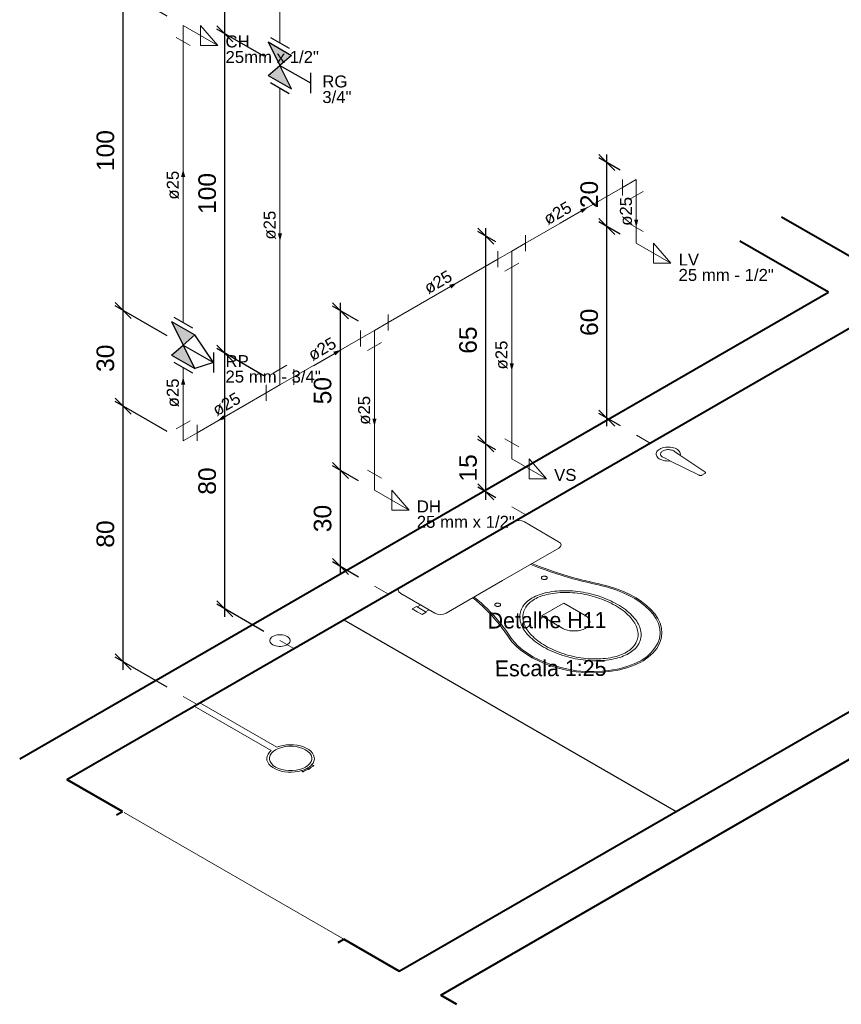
# Model space of a CAD drawing. Header units: millimetres. Extents: x 26 to 1362, y 24 to 358.
# Tile 143 of 256: x 737 to 747, y 288 to 300. Entities that reach past the tile are written whole.
import ezdxf

# ---------------------------------------------------------------- set-up
doc = ezdxf.new("R2010")
doc.units = ezdxf.units.MM
doc.linetypes.add('HIDDEN2', pattern=[4.7625, 3.175, -1.5875])
for name, color, linetype, lineweight in [('AF-Condutos', 4, 'Continuous', 5), ('AF-Conexões', 9, 'Continuous', 5), ('AF-Sentido conduto', 9, 'Continuous', 5), ('AF-Textos conduto', 7, 'Continuous', 5), ('Cotas', 1, 'Continuous', 5), ('MB_ALVENARIA', 7, 'Continuous', 40), ('MB_ESQUADRIA', 7, 'Continuous', 5), ('MB_MOBILIÁRIO', 8, 'Continuous', 13), ('MB_TEXTO_0', 7, 'Continuous', 13), ('Nível 1', 7, 'Continuous', 5), ('Texto da cota', 7, 'Continuous', 5), ('Textos', 7, 'Continuous', 5)]:
    doc.layers.add(name, color=color, linetype=linetype, lineweight=lineweight)
for name, color, linetype in [('ARQ-PISO', 8, 'Continuous'), ('Simbolos', 5, 'Continuous'), ('Simbolos_int', 2, 'Continuous')]:
    doc.layers.add(name, color=color, linetype=linetype)
doc.styles.add('arial', font='arial.ttf')
doc.styles.add('AVANT', font='txt')
doc.styles.get("Standard").update_dxf_attribs({"font": 'arial.ttf'})
doc.dimstyles.new('UM_25.000000', dxfattribs={"dimtxt": 0.18, "dimasz": 0.2, "dimexe": 0.1, "dimexo": 0.2, "dimgap": 0, "dimtad": 1, "dimtih": 1, "dimtoh": 1, "dimdec": 1, "dimlfac": 25, "dimzin": 0, "dimdsep": 46, "dimtxsty": 'Standard', "dimcen": 0.09, "dimdle": 0.1, "dimadec": 1, "dimazin": 2, "dimtfac": 1, "dimtdec": 4, "dimtofl": 0, "dimtmove": 0, "dimatfit": 3, "dimfxl": 1, "dimtolj": 1, "dimarcsym": 0})

# ---------------------------------------------------------------- blocks, each defined once
blk = doc.blocks.new('_Oblique')
at = {"color": 0, "linetype": 'ByBlock', "lineweight": -2}
blk.add_line((-0.5, -0.5), (0.5, 0.5), dxfattribs=at)
blk = doc.blocks.new('*D369')
at = {"layer": 'Cotas', "color": 0, "lineweight": -2, "transparency": 16777216}
for p, q in [((737.866, 291.811), (737.866, 295.211)), ((738.417, 294.793), (737.766, 295.169)), ((738.417, 291.593), (737.766, 291.969))]:
    blk.add_line(p, q, dxfattribs=at)
at = {"layer": 'DEFPOINTS', "color": 0, "transparency": 16777216}
for p in [(737.866, 295.111), (738.617, 294.678), (738.617, 291.478)]:
    blk.add_point(p, dxfattribs=at)
at = {"layer": 'Cotas', "color": 0, "lineweight": -2, "transparency": 16777216, "xscale": 0.2, "yscale": 0.2, "zscale": 0.2}
for p, rotation in [((737.866, 295.111), 90), ((737.866, 291.911), 270)]:
    blk.add_blockref('_Oblique', p, dxfattribs=dict(at, rotation=rotation))
blk = doc.blocks.new('*D370')
at = {"layer": 'Cotas', "color": 0, "lineweight": -2, "transparency": 16777216}
for p, q in [((738.417, 295.993), (737.766, 296.369)), ((737.866, 295.011), (737.866, 296.411)), ((738.417, 294.793), (737.766, 295.169))]:
    blk.add_line(p, q, dxfattribs=at)
at = {"layer": 'DEFPOINTS', "color": 0, "transparency": 16777216}
for p in [(737.866, 296.311), (738.617, 295.878), (738.617, 294.678)]:
    blk.add_point(p, dxfattribs=at)
at = {"layer": 'Cotas', "color": 0, "lineweight": -2, "transparency": 16777216, "xscale": 0.2, "yscale": 0.2, "zscale": 0.2}
for p, rotation in [((737.866, 296.311), 90), ((737.866, 295.111), 270)]:
    blk.add_blockref('_Oblique', p, dxfattribs=dict(at, rotation=rotation))
blk = doc.blocks.new('*D371')
at = {"layer": 'Cotas', "color": 0, "lineweight": -2, "transparency": 16777216}
for p, q in [((738.417, 299.993), (737.766, 300.369)), ((737.866, 296.211), (737.866, 300.411)), ((738.417, 295.993), (737.766, 296.369))]:
    blk.add_line(p, q, dxfattribs=at)
at = {"layer": 'DEFPOINTS', "color": 0, "transparency": 16777216}
for p in [(737.866, 300.311), (738.617, 299.878), (738.617, 295.878)]:
    blk.add_point(p, dxfattribs=at)
at = {"layer": 'Cotas', "color": 0, "lineweight": -2, "transparency": 16777216, "xscale": 0.2, "yscale": 0.2, "zscale": 0.2}
for p, rotation in [((737.866, 300.311), 90), ((737.866, 296.311), 270)]:
    blk.add_blockref('_Oblique', p, dxfattribs=dict(at, rotation=rotation))
blk = doc.blocks.new('*D372')
at = {"layer": 'Cotas', "color": 0, "lineweight": -2, "transparency": 16777216}
for p, q in [((739.628, 295.492), (739.04, 295.832)), ((739.14, 292.474), (739.14, 295.874)), ((739.628, 292.292), (739.04, 292.632))]:
    blk.add_line(p, q, dxfattribs=at)
at = {"layer": 'DEFPOINTS', "color": 0, "transparency": 16777216}
for p in [(739.14, 295.774), (739.828, 295.377), (739.828, 292.177)]:
    blk.add_point(p, dxfattribs=at)
at = {"layer": 'Cotas', "color": 0, "lineweight": -2, "transparency": 16777216, "xscale": 0.2, "yscale": 0.2, "zscale": 0.2}
for p, rotation in [((739.14, 295.774), 90), ((739.14, 292.574), 270)]:
    blk.add_blockref('_Oblique', p, dxfattribs=dict(at, rotation=rotation))
blk = doc.blocks.new('*D373')
at = {"layer": 'Cotas', "color": 0, "lineweight": -2, "transparency": 16777216}
for p, q in [((739.14, 295.674), (739.14, 299.874)), ((739.628, 299.492), (739.04, 299.832)), ((739.628, 295.492), (739.04, 295.832))]:
    blk.add_line(p, q, dxfattribs=at)
at = {"layer": 'DEFPOINTS', "color": 0, "transparency": 16777216}
for p in [(739.14, 299.774), (739.828, 299.377), (739.828, 295.377)]:
    blk.add_point(p, dxfattribs=at)
at = {"layer": 'Cotas', "color": 0, "lineweight": -2, "transparency": 16777216, "xscale": 0.2, "yscale": 0.2, "zscale": 0.2}
for p, rotation in [((739.14, 299.774), 90), ((739.14, 295.774), 270)]:
    blk.add_blockref('_Oblique', p, dxfattribs=dict(at, rotation=rotation))
blk = doc.blocks.new('*D374')
at = {"layer": 'Cotas', "color": 0, "lineweight": -2, "transparency": 16777216}
for p, q in [((739.628, 304.292), (739.04, 304.632)), ((739.14, 299.674), (739.14, 304.674)), ((739.628, 299.492), (739.04, 299.832))]:
    blk.add_line(p, q, dxfattribs=at)
at = {"layer": 'DEFPOINTS', "color": 0, "transparency": 16777216}
for p in [(739.14, 304.574), (739.828, 304.177), (739.828, 299.377)]:
    blk.add_point(p, dxfattribs=at)
at = {"layer": 'Cotas', "color": 0, "lineweight": -2, "transparency": 16777216, "xscale": 0.2, "yscale": 0.2, "zscale": 0.2}
for p, rotation in [((739.14, 304.574), 90), ((739.14, 299.774), 270)]:
    blk.add_blockref('_Oblique', p, dxfattribs=dict(at, rotation=rotation))
blk = doc.blocks.new('*D375')
at = {"layer": 'Cotas', "color": 0, "lineweight": -2, "transparency": 16777216}
for p, q in [((740.81, 294.175), (740.484, 294.363)), ((740.584, 293.005), (740.584, 294.405)), ((740.812, 292.973), (740.484, 293.163))]:
    blk.add_line(p, q, dxfattribs=at)
at = {"layer": 'DEFPOINTS', "color": 0, "transparency": 16777216}
for p in [(740.584, 294.305), (741.01, 294.059), (741.012, 292.858)]:
    blk.add_point(p, dxfattribs=at)
at = {"layer": 'Cotas', "color": 0, "lineweight": -2, "transparency": 16777216, "xscale": 0.2, "yscale": 0.2, "zscale": 0.2}
for p, rotation in [((740.584, 294.305), 90), ((740.584, 293.105), 270)]:
    blk.add_blockref('_Oblique', p, dxfattribs=dict(at, rotation=rotation))
blk = doc.blocks.new('*D376')
at = {"layer": 'Cotas', "color": 0, "lineweight": -2, "transparency": 16777216}
for p, q in [((740.81, 296.175), (740.484, 296.363)), ((740.584, 294.205), (740.584, 296.405)), ((740.81, 294.175), (740.484, 294.363))]:
    blk.add_line(p, q, dxfattribs=at)
at = {"layer": 'DEFPOINTS', "color": 0, "transparency": 16777216}
for p in [(740.584, 296.305), (741.01, 296.059), (741.01, 294.059)]:
    blk.add_point(p, dxfattribs=at)
at = {"layer": 'Cotas', "color": 0, "lineweight": -2, "transparency": 16777216, "xscale": 0.2, "yscale": 0.2, "zscale": 0.2}
for p, rotation in [((740.584, 296.305), 90), ((740.584, 294.305), 270)]:
    blk.add_blockref('_Oblique', p, dxfattribs=dict(at, rotation=rotation))
blk = doc.blocks.new('*D377')
at = {"layer": 'Cotas', "color": 0, "lineweight": -2, "transparency": 16777216}
for p, q in [((742.528, 294.567), (742.303, 294.696)), ((742.403, 293.939), (742.403, 294.739)), ((742.53, 293.965), (742.303, 294.096))]:
    blk.add_line(p, q, dxfattribs=at)
at = {"layer": 'DEFPOINTS', "color": 0, "transparency": 16777216}
for p in [(742.403, 294.639), (742.728, 294.451), (742.73, 293.85)]:
    blk.add_point(p, dxfattribs=at)
at = {"layer": 'Cotas', "color": 0, "lineweight": -2, "transparency": 16777216, "xscale": 0.2, "yscale": 0.2, "zscale": 0.2}
for p, rotation in [((742.403, 294.639), 90), ((742.403, 294.039), 270)]:
    blk.add_blockref('_Oblique', p, dxfattribs=dict(at, rotation=rotation))
blk = doc.blocks.new('*D378')
at = {"layer": 'Cotas', "color": 0, "lineweight": -2, "transparency": 16777216}
for p, q in [((742.528, 297.167), (742.303, 297.296)), ((742.403, 294.539), (742.403, 297.339)), ((742.528, 294.567), (742.303, 294.696))]:
    blk.add_line(p, q, dxfattribs=at)
at = {"layer": 'DEFPOINTS', "color": 0, "transparency": 16777216}
for p in [(742.403, 297.239), (742.728, 297.051), (742.728, 294.451)]:
    blk.add_point(p, dxfattribs=at)
at = {"layer": 'Cotas', "color": 0, "lineweight": -2, "transparency": 16777216, "xscale": 0.2, "yscale": 0.2, "zscale": 0.2}
for p, rotation in [((742.403, 297.239), 90), ((742.403, 294.639), 270)]:
    blk.add_blockref('_Oblique', p, dxfattribs=dict(at, rotation=rotation))
blk = doc.blocks.new('*D379')
at = {"layer": 'Cotas', "color": 0, "lineweight": -2, "transparency": 16777216}
for p, q in [((744.085, 297.265), (743.819, 297.419)), ((743.919, 294.861), (743.919, 297.461)), ((744.087, 294.864), (743.819, 295.019))]:
    blk.add_line(p, q, dxfattribs=at)
at = {"layer": 'DEFPOINTS', "color": 0, "transparency": 16777216}
for p in [(743.919, 297.361), (744.285, 297.15), (744.287, 294.749)]:
    blk.add_point(p, dxfattribs=at)
at = {"layer": 'Cotas', "color": 0, "lineweight": -2, "transparency": 16777216, "xscale": 0.2, "yscale": 0.2, "zscale": 0.2}
for p, rotation in [((743.919, 297.361), 90), ((743.919, 294.961), 270)]:
    blk.add_blockref('_Oblique', p, dxfattribs=dict(at, rotation=rotation))
blk = doc.blocks.new('*D380')
at = {"layer": 'Cotas', "color": 0, "lineweight": -2, "transparency": 16777216}
for p, q in [((744.085, 298.065), (743.819, 298.219)), ((743.919, 297.261), (743.919, 298.261)), ((744.085, 297.265), (743.819, 297.419))]:
    blk.add_line(p, q, dxfattribs=at)
at = {"layer": 'DEFPOINTS', "color": 0, "transparency": 16777216}
for p in [(743.919, 298.161), (744.285, 297.95), (744.285, 297.15)]:
    blk.add_point(p, dxfattribs=at)
at = {"layer": 'Cotas', "color": 0, "lineweight": -2, "transparency": 16777216, "xscale": 0.2, "yscale": 0.2, "zscale": 0.2}
for p, rotation in [((743.919, 298.161), 90), ((743.919, 297.361), 270)]:
    blk.add_blockref('_Oblique', p, dxfattribs=dict(at, rotation=rotation))

msp = doc.modelspace()

# ---------------------------------------------------------------- hatches: boundary and pattern name
at = {"layer": 'AF-Sentido conduto', "linetype": 'Continuous'}
for points in [[(738.617, 298.0776), (738.5911, 297.9811), (738.6429, 297.9811)], [(743.6796, 297.6006), (743.583, 297.5747), (743.6089, 297.5298)], [(744.2849, 297.35), (744.3107, 297.4466), (744.259, 297.4466)], [(739.828, 297.1768), (739.8538, 297.2734), (739.8021, 297.2734)], [(742.0422, 296.6552), (741.9456, 296.6293), (741.9715, 296.5845)], [(740.5922, 295.818), (740.4956, 295.7921), (740.5214, 295.7473)], [(742.728, 295.5511), (742.7539, 295.6477), (742.7021, 295.6477)], [(738.617, 295.4776), (738.5911, 295.3811), (738.6429, 295.3811)], [(739.0493, 294.9272), (739.1459, 294.9531), (739.12, 294.9979)], [(741.0099, 294.8592), (741.0358, 294.9558), (740.984, 294.9558)]]:
    msp.add_hatch(color=256, dxfattribs=at).paths.add_polyline_path(points)
at = {"layer": 'Simbolos', "linetype": 'Continuous'}
for points in [[(739.828, 299.3768), (739.6822, 299.671), (739.9732, 299.503)], [(739.6822, 299.251), (739.9732, 299.083), (739.828, 299.3768)], [(738.6176, 295.8773), (738.4718, 296.1715), (738.7628, 296.0035)], [(738.4718, 295.7515), (738.7628, 295.5835), (738.6176, 295.8773)]]:
    msp.add_hatch(color=256, dxfattribs=at).paths.add_polyline_path(points)

# ---------------------------------------------------------------- linework, layer by layer
at = {"layer": 'AF-Condutos'}
for p, q in [((739.828, 304.0768), (739.828, 299.6596)), ((738.617, 296.1604), (738.617, 299.6776)), ((739.828, 299.094), (739.828, 295.5768)), ((742.9012, 297.1511), (744.1117, 297.85)), ((744.2849, 297.75), (744.2849, 297.35)), ((741.1831, 296.1592), (742.5548, 296.9511)), ((742.728, 296.8511), (742.728, 294.6511)), ((740.0012, 295.4768), (740.8367, 295.9592)), ((741.0099, 295.8592), (741.0099, 294.2592)), ((738.617, 294.8776), (738.617, 295.5948)), ((739.6548, 295.2768), (738.7902, 294.7776))]:
    msp.add_line(p, q, dxfattribs=at)
at = {"layer": 'AF-Conexões'}
for p, q in [((738.617, 299.8776), (738.617, 299.6776)), ((738.617, 299.8776), (739.05, 299.6276)), ((739.05, 299.6276), (738.8335, 299.8776)), ((738.8335, 299.8776), (738.8335, 299.6276)), ((738.5304, 299.7276), (738.7036, 299.6276)), ((738.8335, 299.6276), (739.05, 299.6276)), ((744.1117, 297.75), (744.1117, 297.95)), ((744.2849, 297.95), (744.1117, 297.85)), ((744.2849, 297.95), (744.2849, 297.75)), ((744.3715, 297.8), (744.1983, 297.7)), ((744.3715, 297.3), (744.1983, 297.4)), ((744.2849, 297.15), (744.2849, 297.35)), ((742.9012, 297.2511), (742.9012, 297.0511)), ((742.5548, 296.8511), (742.5548, 297.0511)), ((742.728, 297.0511), (742.5548, 296.9511)), ((742.728, 297.0511), (742.9012, 297.1511)), ((742.728, 297.0511), (742.728, 296.8511)), ((744.2849, 297.15), (744.7179, 296.9)), ((744.7179, 296.9), (744.5014, 297.15)), ((744.5014, 297.15), (744.5014, 296.9)), ((742.8146, 296.9011), (742.6414, 296.8011)), ((744.5014, 296.9), (744.7179, 296.9)), ((741.1831, 296.2592), (741.1831, 296.0592)), ((740.8367, 295.8592), (740.8367, 296.0592)), ((741.0099, 296.0592), (740.8367, 295.9592)), ((741.0099, 296.0592), (741.1831, 296.1592)), ((741.0099, 296.0592), (741.0099, 295.8592)), ((741.0965, 295.9092), (740.9233, 295.8092)), ((739.7414, 295.5268), (739.9146, 295.6268)), ((739.828, 295.3768), (739.828, 295.5768)), ((740.0012, 295.5768), (740.0012, 295.3768)), ((739.828, 295.3768), (740.0012, 295.4768)), ((739.6548, 295.1768), (739.6548, 295.3768)), ((739.828, 295.3768), (739.6548, 295.2768)), ((738.5304, 294.8276), (738.7036, 294.9276)), ((738.617, 294.6776), (738.617, 294.8776)), ((738.7902, 294.8776), (738.7902, 294.6776)), ((738.617, 294.6776), (738.7902, 294.7776)), ((742.8146, 294.6011), (742.6414, 294.7011)), ((742.728, 294.4511), (742.728, 294.6511)), ((742.728, 294.4511), (743.161, 294.2011)), ((743.161, 294.2011), (742.9445, 294.4511)), ((742.9445, 294.4511), (742.9445, 294.2011)), ((741.0965, 294.2092), (740.9233, 294.3092)), ((741.0099, 294.0592), (741.0099, 294.2592)), ((742.9445, 294.2011), (743.161, 294.2011)), ((741.0099, 294.0592), (741.4429, 293.8092)), ((741.4429, 293.8092), (741.2264, 294.0592)), ((741.2264, 294.0592), (741.2264, 293.8092)), ((741.2264, 293.8092), (741.4429, 293.8092))]:
    msp.add_line(p, q, dxfattribs=at)
at = {"layer": 'AF-Sentido conduto'}
for points in [[(738.617, 297.6776), (738.617, 298.0776)], [(744.2849, 297.75), (744.2849, 297.35)], [(739.828, 297.5768), (739.828, 297.1768)], [(743.3332, 297.4006), (743.6796, 297.6006)], [(741.6958, 296.4552), (742.0422, 296.6552)], [(742.728, 295.9511), (742.728, 295.5511)], [(740.2457, 295.618), (740.5922, 295.818)], [(738.617, 295.0776), (738.617, 295.4776)], [(741.0099, 295.2592), (741.0099, 294.8592)], [(739.3957, 295.1272), (739.0493, 294.9272)]]:
    msp.add_lwpolyline(points, dxfattribs=at)
at = {"layer": 'ARQ-PISO'}
msp.add_lwpolyline([(740.6277, 292.4385), (744.7847, 290.0385)], dxfattribs=at)
at = {"layer": 'MB_ALVENARIA'}
for p, q in [((748.422, 296.1385), (746.1013, 297.4784)), ((746.6899, 296.5385), (745.5817, 297.1784)), ((736.5722, 290.6971), (746.6899, 296.5385)), ((737.7846, 289.9971), (737.8565, 290.0385)), ((740.5559, 288.3971), (740.6277, 288.4385)), ((742.0381, 287.6243), (741.8402, 287.7385)), ((741.8402, 287.7385), (742.0381, 287.6243))]:
    msp.add_line(p, q, dxfattribs=at)
for points in [[(737.1636, 290.4385), (747.2095, 296.2385)], [(741.3206, 288.0385), (748.5952, 292.2385)], [(741.8402, 287.7385), (749.1148, 291.9385)], [(737.8565, 290.0385), (737.1636, 290.4385)], [(737.1636, 290.4385), (737.8565, 290.0385)], [(741.3206, 288.0385), (740.6277, 288.4385)], [(740.6277, 288.4385), (741.3206, 288.0385)]]:
    msp.add_lwpolyline(points, dxfattribs=at)
at = {"layer": 'MB_ESQUADRIA', "linetype": 'HIDDEN2'}
msp.add_lwpolyline([(740.6277, 288.4385), (737.8565, 290.0385)], dxfattribs=at)
at = {"layer": 'MB_MOBILIÁRIO'}
for p, q in [((744.6287, 294.4671), (744.7082, 294.4278)), ((744.7637, 294.545), (744.8318, 294.499)), ((744.8318, 294.499), (745.1446, 294.288)), ((744.7063, 294.4255), (745.0738, 294.2471)), ((745.1071, 294.2479), (745.1433, 294.2688)), ((741.3382, 292.8487), (742.7492, 293.6633)), ((738.8248, 291.3976), (738.7556, 291.3576)), ((739.7883, 290.8414), (738.8248, 291.3976)), ((739.719, 290.8014), (738.7556, 291.3576)), ((740.1129, 290.5342), (740.0994, 290.5491)), ((740.1944, 290.5669), (740.1719, 290.5799)), ((740.1944, 290.5669), (740.1719, 290.5799)), ((740.2243, 290.6207), (740.2491, 290.6131))]:
    msp.add_line(p, q, dxfattribs=at)
for points in [[(744.8356, 294.5001), (744.837, 294.5122), (744.8355, 294.5243), (744.8312, 294.5361), (744.824, 294.5475), (744.8143, 294.5582), (744.802, 294.568), (744.7875, 294.5768), (744.7711, 294.5843), (744.753, 294.5904), (744.7336, 294.595), (744.7133, 294.598), (744.6925, 294.5994), (744.6716, 294.5992), (744.6509, 294.5972), (744.6309, 294.5936), (744.6119, 294.5885), (744.5943, 294.5819), (744.5785, 294.5739), (744.5648, 294.5648), (744.5533, 294.5547), (744.5444, 294.5437), (744.5382, 294.5321), (744.5348, 294.5202), (744.5343, 294.5081), (744.5367, 294.4961), (744.542, 294.4844), (744.55, 294.4732), (744.5606, 294.4628), (744.5736, 294.4533), (744.5888, 294.4449), (744.6058, 294.4378), (744.6243, 294.4322), (744.644, 294.4281), (744.6645, 294.4255), (744.6854, 294.4247), (744.7063, 294.4255)], [(744.7637, 294.545), (744.7558, 294.5505), (744.7468, 294.5553), (744.7367, 294.5595), (744.7258, 294.5629), (744.7143, 294.5654), (744.7023, 294.5671), (744.69, 294.5679), (744.6777, 294.5677), (744.6655, 294.5667), (744.6536, 294.5648), (744.6422, 294.562), (744.6316, 294.5584), (744.6218, 294.554), (744.6131, 294.549), (744.6055, 294.5433), (744.5993, 294.5372), (744.5945, 294.5306), (744.5911, 294.5238), (744.5893, 294.5167), (744.5891, 294.5096), (744.5905, 294.5025), (744.5934, 294.4956), (744.5978, 294.4889), (744.6036, 294.4826), (744.6108, 294.4768), (744.6192, 294.4716), (744.6287, 294.4671)], [(745.0738, 294.2471), (745.0771, 294.2458), (745.0808, 294.2447), (745.0847, 294.2441), (745.0887, 294.2438), (745.0927, 294.2438), (745.0967, 294.2443), (745.1005, 294.2452), (745.104, 294.2464), (745.1071, 294.2479)], [(745.1433, 294.2688), (745.1459, 294.2706), (745.148, 294.2726), (745.1495, 294.2748), (745.1503, 294.2771), (745.1505, 294.2794), (745.15, 294.2817), (745.1488, 294.284), (745.147, 294.2861), (745.1446, 294.288)], [(742.7492, 293.6633), (742.7492, 293.6633), (742.7814, 293.6762), (742.8161, 293.6791), (742.8533, 293.6748), (742.8855, 293.6619), (743.3145, 293.4142), (743.3145, 293.4142), (743.3368, 293.3956), (743.3443, 293.3741), (743.3393, 293.3541), (743.317, 293.3355), (742.6103, 292.9275)], [(742.9674, 293.1308), (742.9674, 293.1308), (742.9642, 293.1318)], [(742.9674, 293.1308), (743.0302, 293.1057), (743.0939, 293.0815), (743.1585, 293.058), (743.2239, 293.0352), (743.29, 293.0132), (743.3569, 292.992), (743.4246, 292.9716), (743.493, 292.952), (743.562, 292.9331)], [(742.9808, 293.1417), (743.0432, 293.1169), (743.1065, 293.0927), (743.1707, 293.0694), (743.2357, 293.0468), (743.3014, 293.0249), (743.3679, 293.0038), (743.4352, 292.9835), (743.5031, 292.964), (743.5717, 292.9453)], [(743.1608, 292.9776), (743.1559, 292.98), (743.1503, 292.9818), (743.1443, 292.9831), (743.138, 292.9837), (743.1315, 292.9837), (743.1252, 292.9831), (743.1192, 292.9818), (743.1136, 292.98), (743.1087, 292.9776), (743.1046, 292.9747), (743.1014, 292.9715), (743.0992, 292.968), (743.0981, 292.9644), (743.0981, 292.9607), (743.0992, 292.957), (743.1014, 292.9536), (743.1046, 292.9503), (743.1087, 292.9475), (743.1136, 292.9451), (743.1192, 292.9433), (743.1252, 292.942), (743.1315, 292.9414), (743.138, 292.9414), (743.1443, 292.942), (743.1503, 292.9433), (743.1559, 292.9451), (743.1608, 292.9475), (743.1649, 292.9503), (743.1681, 292.9536), (743.1703, 292.957), (743.1714, 292.9607), (743.1714, 292.9644), (743.1703, 292.968), (743.1681, 292.9715), (743.1649, 292.9747), (743.1608, 292.9776)], [(741.3382, 292.8487), (741.3382, 292.8487), (741.3159, 292.8301), (741.3084, 292.8086), (741.3159, 292.7872), (741.3382, 292.7686), (741.7672, 292.5209), (741.7672, 292.5209), (741.7994, 292.508), (741.8366, 292.5037), (741.8738, 292.508), (741.9061, 292.5209), (742.6103, 292.9275)], [(743.562, 292.9331), (743.6038, 292.9231), (743.6455, 292.9132), (743.6873, 292.9032), (743.7291, 292.8932), (743.7709, 292.8832), (743.8127, 292.8733), (743.8545, 292.8633), (743.8963, 292.8534), (743.9382, 292.8435)], [(743.5717, 292.9453), (743.6134, 292.9354), (743.6551, 292.9254), (743.6967, 292.9154), (743.7384, 292.9055), (743.7801, 292.8956), (743.8218, 292.8856), (743.8636, 292.8757), (743.9053, 292.8658), (743.947, 292.8559)], [(744.555, 292.4553), (744.5157, 292.5115), (744.4685, 292.5656), (744.4135, 292.6172), (744.3512, 292.666), (744.282, 292.7116), (744.2064, 292.7536), (744.125, 292.7919), (744.0383, 292.826), (743.947, 292.8559)], [(742.2582, 292.7213), (742.2582, 292.7213), (742.2564, 292.7231)], [(742.9847, 292.7113), (742.9656, 292.6996), (742.9476, 292.6873), (742.9308, 292.6745), (742.9152, 292.6612), (742.9009, 292.6473), (742.888, 292.6331), (742.8764, 292.6185), (742.8663, 292.6035), (742.8576, 292.5882), (742.8576, 292.5882), (742.8576, 292.5882), (742.8576, 292.5882), (742.849, 292.5701), (742.8419, 292.5517), (742.8363, 292.5332), (742.8322, 292.5145), (742.8296, 292.4958), (742.8285, 292.477), (742.829, 292.4582), (742.831, 292.4394), (742.8345, 292.4207), (742.8345, 292.4207), (742.8345, 292.4207), (742.8345, 292.4207), (742.8395, 292.4015), (742.8459, 292.3825), (742.8534, 292.3635), (742.8623, 292.3448), (742.8724, 292.3262), (742.8837, 292.3079), (742.8962, 292.2899), (742.91, 292.2722), (742.9249, 292.2547), (742.9249, 292.2547), (742.9249, 292.2547), (742.9249, 292.2547), (742.9428, 292.2355), (742.9619, 292.2166), (742.9822, 292.1982), (743.0034, 292.1801), (743.0258, 292.1625), (743.0492, 292.1453), (743.0736, 292.1286), (743.0989, 292.1123), (743.1252, 292.0966), (743.1252, 292.0966), (743.1252, 292.0966), (743.1252, 292.0966), (743.1524, 292.0814), (743.1805, 292.0668), (743.2095, 292.0527), (743.2393, 292.0392), (743.2698, 292.0263), (743.3011, 292.014), (743.3331, 292.0023), (743.3658, 291.9913), (743.3991, 291.9809), (743.3991, 291.9809), (743.3991, 291.9809), (743.3991, 291.9809), (743.4293, 291.9723), (743.46, 291.9644), (743.4912, 291.9572), (743.5229, 291.9506), (743.5551, 291.9448), (743.5875, 291.9397), (743.6203, 291.9353), (743.6534, 291.9317), (743.6866, 291.9288), (743.6866, 291.9288), (743.6866, 291.9288), (743.6866, 291.9288), (743.719, 291.9267), (743.7515, 291.9256), (743.7841, 291.9253), (743.8166, 291.9259), (743.8491, 291.9274), (743.8814, 291.9298), (743.9135, 291.933), (743.9453, 291.9371), (743.9767, 291.9421), (743.9767, 291.9421), (743.9767, 291.9421), (743.9767, 291.9421), (744.0031, 291.9471), (744.0291, 291.953), (744.0544, 291.9596), (744.0791, 291.9671), (744.1031, 291.9753), (744.1262, 291.9843), (744.1484, 291.994), (744.1696, 292.0044), (744.1899, 292.0155), (744.1899, 292.0155), (744.1899, 292.0155), (744.1899, 292.0155), (744.209, 292.0272), (744.227, 292.0395), (744.2438, 292.0523), (744.2594, 292.0656), (744.2737, 292.0794), (744.2866, 292.0937), (744.2982, 292.1083), (744.3083, 292.1233), (744.317, 292.1386), (744.317, 292.1386), (744.317, 292.1386), (744.317, 292.1386), (744.3256, 292.1567), (744.3327, 292.1751), (744.3383, 292.1936), (744.3424, 292.2122), (744.345, 292.231), (744.3461, 292.2498), (744.3456, 292.2686), (744.3436, 292.2873), (744.3401, 292.306), (744.3401, 292.306), (744.3401, 292.306), (744.3401, 292.306), (744.3351, 292.3252), (744.3288, 292.3443), (744.3212, 292.3633), (744.3123, 292.382), (744.3022, 292.4005), (744.2909, 292.4188), (744.2784, 292.4369), (744.2646, 292.4546), (744.2497, 292.472), (744.2497, 292.472), (744.2497, 292.472), (744.2497, 292.472), (744.2318, 292.4913), (744.2127, 292.5101), (744.1924, 292.5286), (744.1712, 292.5467), (744.1488, 292.5643), (744.1254, 292.5815), (744.101, 292.5982), (744.0757, 292.6145), (744.0494, 292.6302), (744.0494, 292.6302), (744.0494, 292.6302), (744.0494, 292.6302), (744.0222, 292.6454), (743.9941, 292.66), (743.9651, 292.6741), (743.9353, 292.6876), (743.9048, 292.7005), (743.8735, 292.7128), (743.8415, 292.7244), (743.8088, 292.7355), (743.7755, 292.7459), (743.7755, 292.7459), (743.7755, 292.7459), (743.7755, 292.7459), (743.7453, 292.7545), (743.7146, 292.7624), (743.6834, 292.7696), (743.6517, 292.7761), (743.6195, 292.782), (743.5871, 292.7871), (743.5543, 292.7915), (743.5212, 292.7951), (743.488, 292.798), (743.488, 292.798), (743.488, 292.798), (743.488, 292.798), (743.4556, 292.8001), (743.4231, 292.8012), (743.3905, 292.8015), (743.358, 292.8009), (743.3255, 292.7994), (743.2932, 292.797), (743.2611, 292.7938), (743.2293, 292.7897), (743.1979, 292.7847), (743.1979, 292.7847), (743.1979, 292.7847), (743.1979, 292.7847), (743.1715, 292.7797), (743.1455, 292.7738), (743.1202, 292.7671), (743.0955, 292.7597), (743.0715, 292.7514), (743.0484, 292.7424), (743.0262, 292.7327), (743.005, 292.7223), (742.9847, 292.7113), (742.9847, 292.7113), (742.9847, 292.7113)], [(743.0129, 292.695), (742.995, 292.6841), (742.9781, 292.6726), (742.9624, 292.6606), (742.9479, 292.6482), (742.9345, 292.6352), (742.9224, 292.6219), (742.9116, 292.6082), (742.9021, 292.5942), (742.894, 292.5799), (742.894, 292.5799), (742.894, 292.5799), (742.894, 292.5799), (742.8859, 292.5628), (742.8791, 292.5454), (742.8738, 292.5278), (742.8699, 292.5102), (742.8675, 292.4924), (742.8665, 292.4746), (742.8669, 292.4568), (742.8688, 292.439), (742.8721, 292.4213), (742.8721, 292.4213), (742.8721, 292.4213), (742.8721, 292.4213), (742.8769, 292.403), (742.883, 292.3848), (742.8902, 292.3667), (742.8986, 292.3488), (742.9083, 292.3312), (742.9191, 292.3137), (742.931, 292.2965), (742.9441, 292.2796), (742.9583, 292.263), (742.9583, 292.263), (742.9583, 292.263), (742.9583, 292.263), (742.9756, 292.2445), (742.9939, 292.2264), (743.0133, 292.2087), (743.0337, 292.1913), (743.0552, 292.1744), (743.0776, 292.1579), (743.101, 292.1419), (743.1253, 292.1263), (743.1506, 292.1112), (743.1506, 292.1112), (743.1506, 292.1112), (743.1506, 292.1112), (743.1767, 292.0967), (743.2036, 292.0826), (743.2314, 292.0691), (743.26, 292.0562), (743.2893, 292.0438), (743.3193, 292.032), (743.35, 292.0208), (743.3814, 292.0102), (743.4133, 292.0003), (743.4133, 292.0003), (743.4133, 292.0003), (743.4133, 292.0003), (743.4421, 291.992), (743.4714, 291.9845), (743.5012, 291.9776), (743.5315, 291.9714), (743.5621, 291.9658), (743.5931, 291.9609), (743.6244, 291.9567), (743.6559, 291.9533), (743.6876, 291.9505), (743.6876, 291.9505), (743.6876, 291.9505), (743.6876, 291.9505), (743.7183, 291.9486), (743.7491, 291.9475), (743.7799, 291.9472), (743.8108, 291.9478), (743.8415, 291.9492), (743.8721, 291.9515), (743.9025, 291.9545), (743.9326, 291.9584), (743.9624, 291.9631), (743.9624, 291.9631), (743.9624, 291.9631), (743.9624, 291.9631), (743.9871, 291.9678), (744.0114, 291.9733), (744.0351, 291.9795), (744.0582, 291.9865), (744.0805, 291.9942), (744.1021, 292.0026), (744.1229, 292.0117), (744.1428, 292.0214), (744.1617, 292.0318), (744.1617, 292.0318), (744.1617, 292.0318), (744.1617, 292.0318), (744.1796, 292.0427), (744.1965, 292.0542), (744.2122, 292.0661), (744.2267, 292.0786), (744.2401, 292.0915), (744.2522, 292.1049), (744.263, 292.1185), (744.2725, 292.1326), (744.2806, 292.1468), (744.2806, 292.1468), (744.2806, 292.1468), (744.2806, 292.1468), (744.2887, 292.164), (744.2955, 292.1814), (744.3008, 292.1989), (744.3047, 292.2166), (744.3071, 292.2344), (744.3081, 292.2522), (744.3077, 292.27), (744.3058, 292.2878), (744.3025, 292.3055), (744.3025, 292.3055), (744.3025, 292.3055), (744.3025, 292.3055), (744.2977, 292.3238), (744.2916, 292.342), (744.2844, 292.3601), (744.276, 292.3779), (744.2663, 292.3956), (744.2555, 292.4131), (744.2436, 292.4303), (744.2305, 292.4472), (744.2163, 292.4638), (744.2163, 292.4638), (744.2163, 292.4638), (744.2163, 292.4638), (744.199, 292.4823), (744.1807, 292.5004), (744.1613, 292.5181), (744.1409, 292.5354), (744.1194, 292.5524), (744.097, 292.5689), (744.0736, 292.5849), (744.0493, 292.6005), (744.024, 292.6155), (744.024, 292.6155), (744.024, 292.6155), (744.024, 292.6155), (743.9979, 292.6301), (743.971, 292.6442), (743.9432, 292.6577), (743.9146, 292.6706), (743.8853, 292.683), (743.8553, 292.6948), (743.8246, 292.706), (743.7932, 292.7166), (743.7613, 292.7265), (743.7613, 292.7265), (743.7613, 292.7265), (743.7613, 292.7265), (743.7325, 292.7347), (743.7032, 292.7423), (743.6734, 292.7492), (743.6431, 292.7554), (743.6125, 292.761), (743.5815, 292.7659), (743.5502, 292.77), (743.5187, 292.7735), (743.487, 292.7763), (743.487, 292.7763), (743.487, 292.7763), (743.487, 292.7763), (743.4563, 292.7782), (743.4255, 292.7793), (743.3947, 292.7796), (743.3638, 292.779), (743.3331, 292.7776), (743.3025, 292.7753), (743.2721, 292.7722), (743.242, 292.7684), (743.2122, 292.7637), (743.2122, 292.7637), (743.2122, 292.7637), (743.2122, 292.7637), (743.1875, 292.759), (743.1632, 292.7535), (743.1395, 292.7473), (743.1164, 292.7403), (743.0941, 292.7326), (743.0725, 292.7242), (743.0517, 292.7151), (743.0318, 292.7054), (743.0129, 292.695), (743.0129, 292.695), (743.0129, 292.695)], [(744.533, 292.4509), (744.4951, 292.5061), (744.4491, 292.5592), (744.3955, 292.6099), (744.3346, 292.6577), (744.2668, 292.7024), (744.1928, 292.7436), (744.1129, 292.781), (744.0278, 292.8144), (743.9382, 292.8435)], [(741.6581, 292.5323), (741.606, 292.5023), (741.544, 292.5381), (741.482, 292.5738), (741.5341, 292.6039), (741.544, 292.5982), (741.5886, 292.624)], [(742.5793, 292.3724), (742.547, 292.412), (742.5132, 292.4512), (742.478, 292.49), (742.4415, 292.5284), (742.4037, 292.5664), (742.3645, 292.6039), (742.324, 292.641), (742.2822, 292.6775), (742.2392, 292.7136)], [(742.6005, 292.378), (742.5679, 292.4179), (742.5339, 292.4573), (742.4985, 292.4964), (742.4618, 292.535), (742.4237, 292.5732), (742.3843, 292.611), (742.3435, 292.6482), (742.3015, 292.685), (742.2582, 292.7213)], [(742.5781, 292.6411), (742.5731, 292.6435), (742.5676, 292.6454), (742.5615, 292.6466), (742.5552, 292.6473), (742.5488, 292.6473), (742.5425, 292.6466), (742.5365, 292.6454), (742.5309, 292.6435), (742.526, 292.6411), (742.5219, 292.6383), (742.5186, 292.6351), (742.5165, 292.6316), (742.5153, 292.628), (742.5153, 292.6242), (742.5165, 292.6206), (742.5186, 292.6171), (742.5219, 292.6139), (742.526, 292.6111), (742.5309, 292.6087), (742.5365, 292.6068), (742.5425, 292.6056), (742.5488, 292.6049), (742.5552, 292.6049), (742.5615, 292.6056), (742.5676, 292.6068), (742.5731, 292.6087), (742.5781, 292.6111), (742.5822, 292.6139), (742.5854, 292.6171), (742.5876, 292.6206), (742.5887, 292.6242), (742.5887, 292.628), (742.5876, 292.6316), (742.5854, 292.6351), (742.5822, 292.6383), (742.5781, 292.6411)], [(743.6468, 292.4922), (743.379, 292.6469), (743.2377, 292.5653)], [(741.544, 292.5982), (741.6482, 292.5381)], [(741.6482, 292.5381), (741.6928, 292.5638)], [(741.6581, 292.5323), (741.6482, 292.5381)], [(743.3666, 292.3305), (743.0988, 292.4851), (743.2401, 292.5667)], [(743.3666, 292.3305), (743.3931, 292.3176), (743.423, 292.3077), (743.4554, 292.3009), (743.4894, 292.2974), (743.524, 292.2974), (743.558, 292.3009), (743.5904, 292.3077), (743.6204, 292.3176), (743.6468, 292.3305), (743.669, 292.3457), (743.6863, 292.363), (743.6981, 292.3817), (743.7041, 292.4014), (743.7041, 292.4213), (743.6981, 292.441), (743.6863, 292.4597), (743.669, 292.477), (743.6468, 292.4922)], [(742.7343, 292.1557), (742.7171, 292.1798), (742.7, 292.2039), (742.6828, 292.228), (742.6656, 292.2521), (742.6484, 292.2761), (742.6311, 292.3002), (742.6139, 292.3243), (742.5966, 292.3483), (742.5793, 292.3724)], [(742.7558, 292.1608), (742.7386, 292.185), (742.7214, 292.2091), (742.7041, 292.2332), (742.6869, 292.2574), (742.6696, 292.2815), (742.6524, 292.3056), (742.6351, 292.3298), (742.6178, 292.3539), (742.6005, 292.378)], [(744.3486, 291.9267), (744.4162, 291.9753), (744.4734, 292.0282), (744.5193, 292.0846), (744.5532, 292.1438), (744.5747, 292.2049), (744.5835, 292.2671), (744.5794, 292.3294), (744.5625, 292.3909), (744.533, 292.4509)], [(744.3658, 291.9177), (744.4352, 291.9676), (744.4938, 292.0218), (744.5409, 292.0797), (744.5757, 292.1404), (744.5977, 292.203), (744.6067, 292.2668), (744.6025, 292.3307), (744.5852, 292.3938), (744.555, 292.4553)], [(742.7343, 292.1557), (742.786, 292.103), (742.8452, 292.0529), (742.9114, 292.0059), (742.9842, 291.9623), (743.0632, 291.9224), (743.1476, 291.8864), (743.237, 291.8547), (743.3307, 291.8274), (743.428, 291.8047)], [(742.7558, 292.1608), (742.8061, 292.109), (742.8639, 292.0599), (742.9287, 292.0138), (743.0001, 291.9711), (743.0775, 291.932), (743.1604, 291.8968), (743.2481, 291.8658), (743.3401, 291.8393), (743.4357, 291.8174)], [(743.428, 291.8047), (743.5346, 291.7873), (743.644, 291.7773), (743.7546, 291.7748), (743.865, 291.78), (743.9736, 291.7928), (744.0787, 291.8129), (744.179, 291.84), (744.2729, 291.8739), (744.3592, 291.9139)], [(743.4357, 291.8174), (743.5396, 291.8004), (743.6462, 291.7906), (743.7541, 291.7883), (743.8618, 291.7933), (743.9676, 291.8057), (744.0701, 291.8253), (744.1678, 291.8518), (744.2595, 291.8848), (744.3436, 291.9239)], [(739.719, 290.8014), (739.6961, 290.7796), (739.679, 290.7561), (739.6681, 290.7314), (739.6637, 290.706), (739.6658, 290.6805), (739.6744, 290.6555), (739.6894, 290.6315), (739.7103, 290.609), (739.7368, 290.5886), (739.7682, 290.5706), (739.8038, 290.5556), (739.8429, 290.5437), (739.8847, 290.5353), (739.9281, 290.5306), (739.9722, 290.5297), (740.0161, 290.5325), (740.0588, 290.539), (740.0994, 290.5491)], [(740.1489, 290.8097), (740.1135, 290.8269), (740.0734, 290.8402), (740.03, 290.8494), (739.9845, 290.854), (739.9383, 290.854), (739.8927, 290.8494), (739.8493, 290.8402), (739.8093, 290.8269), (739.7739, 290.8097), (739.7441, 290.7893), (739.721, 290.7662), (739.7052, 290.7411), (739.6972, 290.7148), (739.6972, 290.6881), (739.7052, 290.6619), (739.721, 290.6368), (739.7441, 290.6137), (739.7739, 290.5932), (739.8093, 290.5761), (739.8493, 290.5627), (739.8927, 290.5536), (739.9383, 290.549), (739.9845, 290.549), (740.03, 290.5536), (740.0734, 290.5627), (740.1135, 290.5761), (740.1489, 290.5932), (740.1786, 290.6137), (740.2017, 290.6368), (740.2175, 290.6619), (740.2255, 290.6881), (740.2255, 290.7148), (740.2175, 290.7411), (740.2017, 290.7662), (740.1786, 290.7893), (740.1489, 290.8097)], [(740.2243, 290.6207), (740.2421, 290.6441), (740.2537, 290.6688), (740.2589, 290.6942), (740.2575, 290.7198), (740.2495, 290.7449), (740.2351, 290.7691), (740.2147, 290.7918), (740.1887, 290.8125), (740.1577, 290.8308), (740.1223, 290.8461), (740.0833, 290.8583), (740.0417, 290.867), (739.9983, 290.8721), (739.954, 290.8734), (739.91, 290.8708), (739.867, 290.8645), (739.8262, 290.8547), (739.7883, 290.8414)], [(740.0994, 290.5491), (740.1167, 290.5548), (740.1332, 290.5611), (740.1491, 290.568), (740.164, 290.5755), (740.1781, 290.5836), (740.1913, 290.5922), (740.2034, 290.6013), (740.2144, 290.6108), (740.2243, 290.6207)], [(740.1129, 290.5342), (740.113, 290.5341), (740.1132, 290.534), (740.1133, 290.5339), (740.1135, 290.5338), (740.1138, 290.5337), (740.114, 290.5336), (740.1142, 290.5336), (740.1145, 290.5335), (740.1147, 290.5335), (740.115, 290.5335), (740.1153, 290.5335), (740.1155, 290.5335), (740.1158, 290.5336), (740.116, 290.5336), (740.1162, 290.5337), (740.1165, 290.5338), (740.1167, 290.5339), (740.1168, 290.534)], [(740.1944, 290.5669), (740.1845, 290.5645), (740.1748, 290.5617), (740.1654, 290.5586), (740.1563, 290.5552), (740.1476, 290.5515), (740.1393, 290.5475), (740.1314, 290.5432), (740.1239, 290.5387), (740.1168, 290.534)], [(740.2495, 290.6108), (740.2416, 290.6068), (740.2341, 290.6025), (740.227, 290.598), (740.2203, 290.5933), (740.2142, 290.5884), (740.2084, 290.5833), (740.2032, 290.578), (740.1985, 290.5725), (740.1944, 290.5669)], [(740.2495, 290.6108), (740.2497, 290.6109), (740.2499, 290.611), (740.2501, 290.6112), (740.2502, 290.6113), (740.2503, 290.6114), (740.2503, 290.6116), (740.2504, 290.6117), (740.2504, 290.6119), (740.2504, 290.612), (740.2504, 290.6122), (740.2503, 290.6123), (740.2502, 290.6125), (740.2501, 290.6126), (740.2499, 290.6127), (740.2498, 290.6128), (740.2496, 290.6129), (740.2494, 290.613), (740.2491, 290.6131)]]:
    msp.add_lwpolyline(points, dxfattribs=at)
at = {"layer": 'Nível 1'}
for p, q in [((744.4602, 294.6488), (744.287, 294.7488)), ((742.9033, 293.7499), (742.7301, 293.8499)), ((741.1852, 292.758), (741.012, 292.858)), ((740.0012, 292.0768), (739.828, 292.1768)), ((737.1636, 290.4385), (740.0012, 292.0768)), ((738.7902, 291.3776), (738.617, 291.4776)), ((737.1636, 290.4385), (737.3368, 290.5385))]:
    msp.add_line(p, q, dxfattribs=at)
msp.add_lwpolyline([(739.9177, 292.2286), (739.9008, 292.2368), (739.8816, 292.2432), (739.8608, 292.2476), (739.839, 292.2498), (739.8169, 292.2498), (739.7951, 292.2476), (739.7743, 292.2432), (739.7551, 292.2368), (739.7382, 292.2286), (739.724, 292.2188), (739.7129, 292.2078), (739.7053, 292.1958), (739.7015, 292.1832), (739.7015, 292.1704), (739.7053, 292.1578), (739.7129, 292.1458), (739.724, 292.1348), (739.7382, 292.125), (739.7551, 292.1168), (739.7743, 292.1104), (739.7951, 292.106), (739.8169, 292.1038), (739.839, 292.1038), (739.8608, 292.106), (739.8816, 292.1104), (739.9008, 292.1168), (739.9177, 292.125), (739.932, 292.1348), (739.943, 292.1458), (739.9506, 292.1578), (739.9544, 292.1704), (739.9544, 292.1832), (739.9506, 292.1958), (739.943, 292.2078), (739.932, 292.2188), (739.9177, 292.2286)], dxfattribs=at)
at = {"layer": 'Simbolos'}
for p, q in [((739.6822, 299.671), (739.9732, 299.503)), ((739.6822, 299.671), (739.828, 299.3768)), ((739.9732, 299.503), (739.828, 299.3768)), ((739.6822, 299.251), (739.828, 299.3768)), ((739.9732, 299.083), (739.8274, 299.3771)), ((739.828, 299.3768), (740.2083, 299.1572)), ((740.2083, 299.2832), (740.2083, 299.0312)), ((739.6822, 299.251), (739.9732, 299.083)), ((738.4718, 296.1715), (738.7628, 296.0035)), ((738.4718, 296.1715), (738.6176, 295.8773)), ((738.7628, 296.0035), (738.6176, 295.8773)), ((738.9979, 295.6577), (738.7628, 296.0035)), ((738.4718, 295.7515), (738.6176, 295.8773)), ((738.7628, 295.5835), (738.617, 295.8776)), ((738.6176, 295.8773), (738.9979, 295.6577)), ((738.4718, 295.7515), (738.7628, 295.5835)), ((738.9979, 295.7837), (738.9979, 295.5317)), ((738.9979, 295.6577), (738.7628, 295.5835))]:
    msp.add_line(p, q, dxfattribs=at)
at = {"layer": 'Simbolos_int'}
for p, q in [((739.7107, 299.7273), (739.9435, 299.5929)), ((739.7107, 299.1617), (739.9435, 299.0273)), ((738.5003, 296.2278), (738.7331, 296.0934)), ((738.5003, 295.6622), (738.7331, 295.5278))]:
    msp.add_line(p, q, dxfattribs=at)

# ---------------------------------------------------------------- texts
at = {"layer": 'AF-Textos conduto', "char_height": 0.15, "width": 0.723721, "attachment_point": 8, "line_spacing_factor": 0.6, "style": 'arial'}
for insert, rotation in [((738.5665, 297.8776), 90.00021), ((743.3388, 297.4621), 30.00007), ((744.2344, 297.55), 90.00021), ((739.7775, 297.3768), 90.00021), ((741.8437, 296.5989), 30.00007), ((740.3937, 295.7617), 30.00007), ((742.6775, 295.7511), 90.00021), ((738.5665, 295.2776), 90.00021), ((739.1972, 295.071), 30.00007), ((740.9594, 295.0592), 90.00021)]:
    msp.add_mtext('ø25', dxfattribs=dict(at, insert=insert, rotation=rotation))
at = {"layer": 'MB_TEXTO_0', "char_height": 0.2, "attachment_point": 9, "rotation": 0.3, "line_spacing_factor": 0.6, "style": 'AVANT'}
for s, insert, width in [('Detalhe H11', (743.9133, 292.3329), 4.669629), ('Escala 1:25', (743.9133, 291.7329), 4.389492)]:
    msp.add_mtext(s, dxfattribs=dict(at, insert=insert, width=width))
at = {"layer": 'Texto da cota', "char_height": 0.22, "attachment_point": 8, "rotation": 90.00021, "line_spacing_factor": 0.9, "style": 'arial'}
for s, insert, width in [('100', (737.7564, 298.311), 1.041074), ('100', (739.0299, 297.7741), 1.041074), ('20', (743.8091, 297.7612), 0.707383), ('60', (743.8091, 296.1612), 0.707383), ('65', (742.293, 295.9388), 0.707383), ('30', (737.7564, 295.711), 0.707383), ('50', (740.4737, 295.3053), 0.707383), ('15', (742.293, 294.3388), 0.707383), ('80', (739.0299, 294.1741), 0.707383), ('30', (740.4737, 293.7053), 0.707383), ('80', (737.7564, 293.511), 0.707383)]:
    msp.add_mtext(s, dxfattribs=dict(at, insert=insert, width=width))
at = {"layer": 'Textos', "char_height": 0.15, "attachment_point": 7, "line_spacing_factor": 0.6, "style": 'arial'}
for s, insert, width in [('CH', (739.1466, 299.6001), 0.606621), ('25mm x 1/2"', (739.1466, 299.4051), 2.343223), ('RG', (740.3576, 299.0993), 0.63), ('3/4"', (740.3576, 298.9043), 0.732949), ('LV', (744.8145, 296.8725), 0.513721), ('25 mm - 1/2"', (744.8145, 296.6775), 2.389775), ('RP', (739.1466, 295.6001), 0.583447), ('25 mm - 3/4"', (739.1466, 295.4051), 2.389775), ('VS', (743.2576, 294.1736), 0.560273), ('DH', (741.5395, 293.7817), 0.606621), ('25 mm x 1/2"', (741.5395, 293.5867), 2.459912)]:
    msp.add_mtext(s, dxfattribs=dict(at, insert=insert, width=width))

# ---------------------------------------------------------------- dimensions: what is measured, and where the dimension line sits
at = {"layer": 'Cotas'}
for base, p1, p2, picture, middle in [((739.1399, 304.5741), (739.828, 299.3768), (739.828, 304.1768), '*D374', (738.9199, 302.1741)), ((737.8664, 300.311), (738.617, 295.8776), (738.617, 299.8776), '*D371', (737.6464, 298.311)), ((739.1399, 299.7741), (739.828, 295.3768), (739.828, 299.3768), '*D373', (738.9199, 297.7741)), ((743.9191, 298.1612), (744.2849, 297.15), (744.2849, 297.95), '*D380', (743.6991, 297.7612)), ((743.9191, 297.3612), (744.287, 294.7488), (744.2849, 297.15), '*D379', (743.6991, 296.1612)), ((742.403, 297.2388), (742.728, 294.4511), (742.728, 297.0511), '*D378', (742.183, 295.9388)), ((737.8664, 296.311), (738.617, 294.6776), (738.617, 295.8776), '*D370', (737.6464, 295.711)), ((740.5837, 296.3053), (741.0099, 294.0592), (741.0099, 296.0592), '*D376', (740.3637, 295.3053)), ((739.1399, 295.7741), (739.828, 292.1768), (739.828, 295.3768), '*D372', (738.9199, 294.1741)), ((737.8664, 295.111), (738.617, 291.4776), (738.617, 294.6776), '*D369', (737.6464, 293.511)), ((742.403, 294.6388), (742.7301, 293.8499), (742.728, 294.4511), '*D377', (742.183, 294.3388)), ((740.5837, 294.3053), (741.012, 292.858), (741.0099, 294.0592), '*D375', (740.3637, 293.7053))]:
    dim = msp.add_linear_dim(base=base, p1=p1, p2=p2, angle=90, text=' ', dimstyle='UM_25.000000', override={"dimtxt": 0.22, "dimasz": 0.2, "dimexe": 0.1, "dimexo": 0.2, "dimtad": 1, "dimtih": 0, "dimtoh": 0, "dimdec": 1, "dimlfac": 25, "dimzin": 8, "dimtxsty": 'arial', "dimblk": 'Oblique', "dimblk1": 'Oblique', "dimblk2": 'Oblique', "dimsah": 1, "dimdle": 0.1, "dimse1": 0, "dimse2": 0, "dimclrt": 256, "dimadec": 1, "dimazin": 3, "dimtmove": 2, "dimldrblk": 'Oblique'}, dxfattribs=at)
    dim.commit()
    dim.dimension.update_dxf_attribs({"geometry": picture, "text_midpoint": middle, "dimtype": 160, "text_rotation": 90})

doc.saveas('drawing.dxf')
